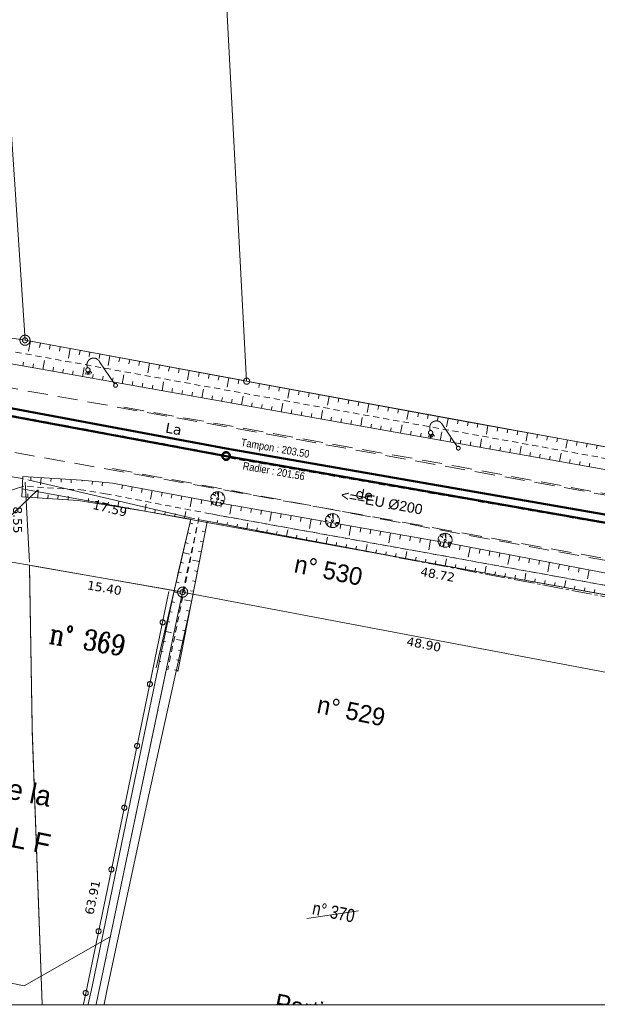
# Model space of a CAD drawing. Header units: millimetres. Extents: x -446952 to 537903, y -185749 to 168493.
# Tile 76 of 155: x 127255 to 184480, y -185749 to -88217. Entities that reach past the tile are written whole.
import ezdxf
from ezdxf.xclip import XClip

# ---------------------------------------------------------------- set-up
doc = ezdxf.new("R2010")
doc.units = ezdxf.units.MM
doc.header["$MEASUREMENT"] = 0
doc.header["$XCLIPFRAME"] = 0
for name, pattern in [('Cadastre', [2900, 2000, -300, 300, -300]), ('CHEMIN', [3000, 2000, -1000]), ('FOSSE', [1000, 600, -400]), ('Wipeout_Contour', [1000, 0, -1000])]:
    doc.linetypes.add(name, pattern=pattern)
for name, color, linetype in [('02 AF-17-0322 ZAE POMME- CHANTIER-2018-09-26_2_2D - Dessins placés - Géomètre.2D', 7, 'Continuous'), ('02 AF-17-0322 ZAE POMME- CHANTIER-2018-09-26_2_BORNES', 7, 'Continuous'), ('02 AF-17-0322 ZAE POMME- CHANTIER-2018-09-26_2_X-PAP-PL_PT_1_TN décapé', 7, 'Continuous'), ('02 AF-17-0322 ZAE POMME- CHANTIER-2018-09-26_2_X-PTS TOPO-TOPOPOINT', 7, 'Continuous'), ('02 AF-17-0322 ZAE POMME- CHANTIER-2018-09-26_2_Y - FDP TOPO-COTATION', 7, 'Continuous'), ('02 AF-17-0322 ZAE POMME- CHANTIER-2018-09-26_2_Y - FDP TOPO-FOND _DE_PLAN', 7, 'Continuous'), ('02 AF-17-0322 ZAE POMME- CHANTIER-2018-09-26_2_Y - FDP TOPO-LIMITES', 7, 'Continuous'), ('02 AF-17-0322 ZAE POMME- CHANTIER-2018-09-26_2_Y - FDP TOPO-LIMITES_05053', 7, 'Continuous'), ('02 AF-17-0322 ZAE POMME- CHANTIER-2018-09-26_2_Y - FDP TOPO-LIMITES_07208', 7, 'Continuous'), ('02 AF-17-0322 ZAE POMME- CHANTIER-2018-09-26_2_Y - FDP TOPO-LIMITES_08441', 7, 'Continuous'), ('02 AF-17-0322 ZAE POMME- CHANTIER-2018-09-26_2_Y-FDP TOPO-CADASTRE', 7, 'Continuous'), ('02 AF-17-0322 ZAE POMME- CHANTIER-2018-09-26_2_Y-FDP TOPO-CADASTRE_NUMERO', 7, 'Continuous'), ('02 AF-17-0322 ZAE POMME- CHANTIER-2018-09-26_2_Y-FDP TOPO-TOP_AXE_FOSSE', 7, 'Continuous'), ('02 AF-17-0322 ZAE POMME- CHANTIER-2018-09-26_2_Y-FDP TOPO-TOP_BARBULE', 7, 'Continuous'), ('02 AF-17-0322 ZAE POMME- CHANTIER-2018-09-26_2_Y-FDP TOPO-TOP_BATI', 7, 'Continuous'), ('02 AF-17-0322 ZAE POMME- CHANTIER-2018-09-26_2_Y-FDP TOPO-TOP_CLOTURE', 7, 'Continuous'), ('02 AF-17-0322 ZAE POMME- CHANTIER-2018-09-26_2_Y-FDP TOPO-TOP_TALUS', 7, 'Continuous'), ('02 AF-17-0322 ZAE POMME- CHANTIER-2018-09-26_2_Y-FDP TOPO-TOP_VEGETATION_symb', 7, 'Continuous'), ('02 AF-17-0322 ZAE POMME- CHANTIER-2018-09-26_2_Y-FDP TOPO-TOP_VOIRIE', 7, 'Continuous'), ('02 AF-17-0322 ZAE POMME- CHANTIER-2018-09-26_2_Y-RESEAU EXISTANT FDP-TOP_ECLAIRAGE', 7, 'Continuous'), ('02 AF-17-0322 ZAE POMME- CHANTIER-2018-09-26_2_Y-RESEAU EXISTANT FDP-TOP_PLUV_ RESEAU', 7, 'Continuous'), ('02 AF-17-0322 ZAE POMME- CHANTIER-2018-09-26_2_Y-RESEAU EXISTANT FDP-TOP_VANNE_RESEAU', 7, 'Continuous'), ('02 AF-17-0322 ZAE POMME- CHANTIER-2018-09-26_2_Y-RESEAU EXISTANT FDP-TOP_VANNE_SYMB', 7, 'Continuous'), ('02 AF-17-0322 ZAE POMME- CHANTIER-2018-09-26_2_Y-RESEAU EXISTANT FDP-TOP_VANNE_TEXTE', 7, 'Continuous'), ('2D - Dessins placés - Géomètre.2D', 7, 'Continuous')]:
    doc.layers.add(name, color=color, linetype=linetype)
doc.styles.add('STYLE_GENERE_3', font='verdana.ttf')
doc.styles.add('STYLE_GENERE_4', font='txt')
doc.styles.add('STYLE_GENERE_5', font='Complex.shx')
doc.styles.add('STYLE_GENERE_6', font='stylu.ttf')
doc.linetypes.add('EAUX_USÉES', pattern='A,0,[1,-3. Plan gÃ©omÃ¨tre1.Shx,S=317.460317,R=0,X=0,Y=0],-47000,0', length=47000)

# ---------------------------------------------------------------- blocks, each defined once
blk = doc.blocks.new('Dessin_1_2', base_point=(-56559339, -2771872408))
at = {"color": 254, "linetype": 'Wipeout_Contour', "lineweight": 0, "ltscale": 2094265.569888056}
blk.add_wipeout([(-446952, -185749), (537903, -185749), (537903, 168493), (-446952, 168064)], dxfattribs=at).dxf.layer = '02 AF-17-0322 ZAE POMME- CHANTIER-2018-09-26_2_2D - Dessins placés - Géomètre.2D'
at = {"layer": '02 AF-17-0322 ZAE POMME- CHANTIER-2018-09-26_2_BORNES', "color": 14, "linetype": 'Continuous', "lineweight": 15, "true_color": 0xa80f02}
for radius in [500, 250]:
    blk.add_circle((127782, -119970), radius, dxfattribs=at)
at = {"layer": '02 AF-17-0322 ZAE POMME- CHANTIER-2018-09-26_2_BORNES', "color": 254, "linetype": 'Continuous', "lineweight": 15, "true_color": 0xcccccc}
for radius in [500, 250]:
    blk.add_circle((143398, -144925), radius, dxfattribs=at)
at = {"layer": '02 AF-17-0322 ZAE POMME- CHANTIER-2018-09-26_2_X-PTS TOPO-TOPOPOINT', "color": 14, "linetype": 'Continuous', "lineweight": 15, "true_color": 0xa80f02}
for p, q in [((127782, -119970), (127782, -119970)), ((127783, -133725), (127783, -133725)), ((144906, -137730), (144906, -137730)), ((128235, -142263), (128235, -142263)), ((143398, -144925), (143398, -144925))]:
    blk.add_line(p, q, dxfattribs=at)
at = {"layer": '02 AF-17-0322 ZAE POMME- CHANTIER-2018-09-26_2_Y - FDP TOPO-FOND _DE_PLAN', "color": 254, "linetype": 'Continuous', "lineweight": 15, "true_color": 0xe8e8e8, "flags": 128}
for points in [[(39620, -126736), (121712, -141746), (129012, -134828)], [(127476, -134689), (239044, -154973), (275932, -161653), (280908, -168658), (278222, -185749)], [(127476, -134689), (239044, -154973)], [(127476, -134689), (239044, -154973)]]:
    blk.add_lwpolyline(points, dxfattribs=at)
at = {"layer": '02 AF-17-0322 ZAE POMME- CHANTIER-2018-09-26_2_Y - FDP TOPO-LIMITES', "color": 14, "linetype": 'Continuous', "lineweight": 15, "true_color": 0xa80f02}
for p, q in [((128235, -142263), (143398, -144925)), ((134845, -185749), (143398, -144925)), ((143398, -144925), (275970, -170043))]:
    blk.add_line(p, q, dxfattribs=at)
at = {"layer": '02 AF-17-0322 ZAE POMME- CHANTIER-2018-09-26_2_Y - FDP TOPO-LIMITES', "color": 14, "linetype": 'Continuous', "lineweight": 15, "true_color": 0xa80f02, "flags": 128}
for points in [[(155709, -177240), (160831, -176503)], [(102617, -178764), (127686, -183917), (136145, -179108)]]:
    blk.add_lwpolyline(points, dxfattribs=at)
at = {"layer": '02 AF-17-0322 ZAE POMME- CHANTIER-2018-09-26_2_Y - FDP TOPO-LIMITES_05053', "color": 14, "linetype": 'Continuous', "lineweight": 15, "true_color": 0xa80f02}
for p, q in [((128235, -142263), (72935, -132552)), ((128490, -158392), (128235, -142263)), ((129494, -185749), (128490, -158392))]:
    blk.add_line(p, q, dxfattribs=at)
at = {"layer": '02 AF-17-0322 ZAE POMME- CHANTIER-2018-09-26_2_Y - FDP TOPO-LIMITES_07208', "color": 14, "linetype": 'Continuous', "lineweight": 15, "true_color": 0xa80f02}
for p, q in [((142906, -144839), (128530, -142314)), ((134845, -185749), (143296, -145415))]:
    blk.add_line(p, q, dxfattribs=at)
at = {"layer": '02 AF-17-0322 ZAE POMME- CHANTIER-2018-09-26_2_Y - FDP TOPO-LIMITES_07208', "color": 7, "linetype": 'Continuous', "lineweight": 15}
for p, q in [((128240, -142563), (128485, -158092)), ((128501, -158691), (129494, -185749))]:
    blk.add_line(p, q, dxfattribs=at)
at = {"layer": '02 AF-17-0322 ZAE POMME- CHANTIER-2018-09-26_2_Y - FDP TOPO-LIMITES_08441', "color": 14, "linetype": 'Continuous', "lineweight": 15, "true_color": 0xa80f02, "flags": 128}
for points in [[(118936, 0), (117811, -24100), (144732, -29494), (149741, -124024), (201661, -133529), (191935, 12615), (191842, 14011)], [(149741, -124024), (127782, -119970), (124042, -63775), (116561, -50904), (117811, -24100), (144732, -29494)]]:
    blk.add_lwpolyline(points, close=True, dxfattribs=at)
at = {"layer": '02 AF-17-0322 ZAE POMME- CHANTIER-2018-09-26_2_Y - FDP TOPO-LIMITES_08441', "color": 14, "linetype": 'Continuous', "lineweight": 15, "true_color": 0xa80f02}
blk.add_circle((149741, -124024), 300, dxfattribs=at)
at = {"layer": '02 AF-17-0322 ZAE POMME- CHANTIER-2018-09-26_2_Y-FDP TOPO-CADASTRE', "color": 171, "linetype": 'Cadastre', "lineweight": 15}
for p, q in [((127782, -119970), (98707, -115422)), ((144906, -137730), (192483, -146744))]:
    blk.add_line(p, q, dxfattribs=at)
at = {"layer": '02 AF-17-0322 ZAE POMME- CHANTIER-2018-09-26_2_Y-FDP TOPO-CADASTRE', "color": 7, "linetype": 'Continuous', "lineweight": 15}
blk.add_line((128490, -158392), (128240, -142563), dxfattribs=at)
at = {"layer": '02 AF-17-0322 ZAE POMME- CHANTIER-2018-09-26_2_Y-FDP TOPO-CADASTRE', "color": 171, "linetype": 'Cadastre', "lineweight": 15, "flags": 128}
blk.add_lwpolyline([(127487, -133672), (41070, -119219)], dxfattribs=at)
at = {"layer": '02 AF-17-0322 ZAE POMME- CHANTIER-2018-09-26_2_Y-FDP TOPO-CADASTRE', "color": 7, "linetype": 'Continuous', "lineweight": 15, "flags": 128}
for points in [[(128219, -141963), (127798, -134025)], [(128075, -133793), (144614, -137662)]]:
    blk.add_lwpolyline(points, dxfattribs=at)
at = {"layer": '02 AF-17-0322 ZAE POMME- CHANTIER-2018-09-26_2_Y-FDP TOPO-TOP_AXE_FOSSE', "color": 14, "linetype": 'FOSSE', "lineweight": 15, "true_color": 0xa80f02, "flags": 128}
for points in [[(114050, -118844), (197809, -133925)], [(133604, -134807), (127663, -134434)], [(135771, -135174), (133604, -134807)], [(135771, -135174), (146243, -137180), (147362, -137382)], [(135771, -135174), (146243, -137180), (169493, -141377), (192101, -145491), (214377, -149652), (238328, -154050), (260792, -158489), (278091, -161457)], [(135771, -135174), (146243, -137180)], [(146243, -137180), (169493, -141377), (192101, -145491)], [(145019, -137524), (141928, -152612)], [(145019, -137524), (143398, -144925)], [(145019, -137524), (143797, -143486)]]:
    blk.add_lwpolyline(points, dxfattribs=at)
at = {"layer": '02 AF-17-0322 ZAE POMME- CHANTIER-2018-09-26_2_Y-FDP TOPO-TOP_BARBULE', "color": 14, "linetype": 'Continuous', "lineweight": 15, "true_color": 0xa80f02}
for p, q in [((128319, -120070), (128139, -121045)), ((129302, -120251), (129223, -120683)), ((130286, -120433), (130206, -120863)), ((131269, -120614), (131190, -121043)), ((132253, -120796), (132075, -121758)), ((133236, -120977), (133157, -121404)), ((134219, -121159), (134141, -121584)), ((135203, -121340), (135125, -121764)), ((136186, -121522), (136011, -122471)), ((137170, -121703), (137092, -122124)), ((138153, -121885), (138076, -122304)), ((127570, -122529), (127642, -122125)), ((128555, -122704), (128627, -122301)), ((129540, -122879), (129701, -121974)), ((130524, -123054), (130596, -122652)), ((131509, -123229), (131580, -122828)), ((133478, -123580), (133638, -122680)), ((139136, -122066), (139059, -122484)), ((140120, -122248), (139947, -123185)), ((141103, -122430), (141027, -122844)), ((142087, -122611), (142010, -123024)), ((143070, -122793), (142994, -123205)), ((132493, -123404), (132564, -123004)), ((134462, -123755), (134533, -123356)), ((135447, -123930), (135518, -123532)), ((136431, -124105), (136502, -123707)), ((137416, -124280), (137575, -123387)), ((144053, -122974), (143883, -123898)), ((145037, -123156), (144961, -123565)), ((146020, -123337), (145945, -123745)), ((147003, -123519), (146928, -123925)), ((147987, -123700), (147819, -124611)), ((138400, -124455), (138471, -124059)), ((139385, -124631), (139455, -124235)), ((140370, -124806), (140440, -124411)), ((141354, -124981), (141512, -124094)), ((142339, -125156), (142409, -124763)), ((145292, -125682), (145449, -124801)), ((148970, -123882), (148896, -124285)), ((151019, -124260), (150945, -124660)), ((152003, -124442), (151929, -124840)), ((152986, -124623), (152913, -125021)), ((153969, -124805), (153805, -125695)), ((143323, -125331), (143393, -124938)), ((144308, -125506), (144377, -125114)), ((146277, -125857), (146346, -125466)), ((147261, -126032), (147331, -125642)), ((149230, -126382), (149386, -125507)), ((154953, -124986), (154880, -125381)), ((155936, -125168), (155864, -125561)), ((156920, -125349), (156847, -125741)), ((157903, -125531), (157741, -126409)), ((158886, -125712), (158815, -126101)), ((148246, -126207), (148315, -125818)), ((150215, -126557), (150284, -126169)), ((151200, -126733), (151268, -126345)), ((152184, -126908), (152253, -126521)), ((153169, -127083), (153323, -126214)), ((159870, -125894), (159798, -126281)), ((160853, -126076), (160782, -126461)), ((161837, -126257), (161677, -127122)), ((162820, -126439), (162749, -126821)), ((163803, -126620), (163733, -127002)), ((154153, -127258), (154222, -126873)), ((155138, -127433), (155206, -127048)), ((156122, -127608), (156191, -127224)), ((157107, -127783), (157260, -126921)), ((158091, -127959), (158159, -127576)), ((159076, -128134), (159144, -127752)), ((161045, -128484), (161197, -127628)), ((164787, -126802), (164717, -127182)), ((165770, -126983), (165613, -127835)), ((166754, -127165), (166684, -127542)), ((167737, -127346), (167668, -127722)), ((168720, -127528), (168651, -127902)), ((169704, -127709), (169549, -128548)), ((160060, -128309), (160128, -127928)), ((162029, -128659), (162097, -128279)), ((163014, -128834), (163082, -128455)), ((163999, -129010), (164066, -128631)), ((164983, -129185), (165134, -128334)), ((170687, -127891), (170619, -128262)), ((171671, -128070), (171604, -128441)), ((172655, -128247), (172589, -128618)), ((173639, -128423), (173489, -129259)), ((174624, -128600), (174557, -128972)), ((165968, -129360), (166035, -128983)), ((166952, -129535), (167019, -129159)), ((167937, -129710), (168004, -129334)), ((168921, -129885), (169071, -129041)), ((169906, -130061), (169972, -129686)), ((175608, -128777), (175541, -129149)), ((176592, -128954), (176525, -129325)), ((177576, -129130), (177426, -129967)), ((178561, -129307), (178494, -129679)), ((179545, -129484), (179478, -129856)), ((180529, -129661), (180462, -130033)), ((170890, -130236), (170957, -129862)), ((171875, -130411), (171941, -130038)), ((172859, -130586), (173009, -129748)), ((173844, -130761), (173910, -130389)), ((174829, -130936), (174895, -130565)), ((176798, -131287), (176946, -130455)), ((181514, -129837), (181363, -130675)), ((182498, -130014), (182431, -130387)), ((183482, -130191), (183415, -130564)), ((184466, -130367), (184399, -130740)), ((175813, -131112), (175879, -130741)), ((177782, -131462), (177848, -131093)), ((178767, -131637), (178832, -131269)), ((179751, -131812), (179817, -131445)), ((180736, -131987), (180883, -131162)), ((181720, -132163), (181786, -131796)), ((182705, -132338), (182770, -131972)), ((183689, -132513), (183754, -132148)), ((128374, -133507), (128354, -133830)), ((129373, -133570), (129327, -134295)), ((130371, -133633), (130350, -133955)), ((131369, -133696), (131348, -134018)), ((132367, -133758), (132346, -134081)), ((133460, -133831), (133451, -133921)), ((134455, -133930), (134422, -134265)), ((135451, -134029), (135415, -134387)), ((137429, -134309), (137359, -134690)), ((138412, -134491), (138342, -134874)), ((128052, -135530), (128074, -135174)), ((129050, -135593), (129100, -134792)), ((130048, -135656), (130071, -135299)), ((131046, -135718), (131069, -135362)), ((132045, -135781), (132067, -135425)), ((139396, -134672), (139325, -135057)), ((140379, -134853), (140219, -135725)), ((141363, -135034), (141291, -135424)), ((142346, -135215), (142274, -135608)), ((143330, -135397), (143257, -135791)), ((134028, -136005), (134088, -135640)), ((135015, -136165), (135074, -135802)), ((136002, -136325), (136055, -136000)), ((136990, -136486), (137076, -135952)), ((137977, -136646), (138001, -136496)), ((139651, -136917), (139775, -136191)), ((144313, -135578), (144149, -136471)), ((145297, -135759), (145223, -136158)), ((146280, -135938), (146209, -136341)), ((147265, -136112), (147194, -136517)), ((148250, -136286), (148089, -137199)), ((149235, -136460), (149163, -136867)), ((138964, -136806), (138974, -136745)), ((140637, -137085), (140691, -136769)), ((141623, -137252), (141676, -136943)), ((142609, -137420), (142660, -137118)), ((143595, -137587), (143708, -136923)), ((150220, -136634), (150147, -137042)), ((151204, -136808), (151132, -137217)), ((152189, -136981), (152026, -137906)), ((153174, -137155), (153101, -137568)), ((154159, -137329), (154086, -137743)), ((155143, -137503), (155070, -137918)), ((144106, -138071), (144397, -138139)), ((146809, -138089), (146858, -137829)), ((147792, -138273), (147841, -138011)), ((148775, -138457), (148825, -138193)), ((149758, -138642), (149870, -138042)), ((156128, -137677), (155963, -138613)), ((157113, -137851), (157039, -138268)), ((158098, -138025), (158024, -138443)), ((159083, -138199), (159008, -138618)), ((160067, -138372), (159900, -139320)), ((143880, -139046), (144172, -139113)), ((145632, -138950), (145342, -138893)), ((150741, -138826), (150791, -138557)), ((151724, -139010), (151774, -138739)), ((152706, -139195), (152758, -138921)), ((153689, -139379), (153806, -138759)), ((154672, -139563), (154724, -139286)), ((155655, -139748), (155708, -139468)), ((161052, -138546), (160978, -138969)), ((162037, -138720), (161962, -139144)), ((163022, -138894), (162947, -139319)), ((164006, -139068), (163837, -140026)), ((164991, -139242), (164916, -139669)), ((165976, -139416), (165900, -139844)), ((143654, -140020), (143946, -140087)), ((145439, -139931), (145146, -139874)), ((156638, -139932), (156691, -139650)), ((157621, -140116), (157741, -139476)), ((158604, -140301), (158657, -140014)), ((159587, -140485), (159641, -140196)), ((160569, -140669), (160624, -140378)), ((161552, -140854), (161676, -140194)), ((166961, -139589), (166885, -140019)), ((167945, -139763), (167774, -140733)), ((168930, -139937), (168854, -140370)), ((169915, -140111), (169838, -140545)), ((170898, -140297), (170816, -140728)), ((143429, -140994), (144085, -141146)), ((145246, -140913), (144951, -140855)), ((162535, -141038), (162591, -140742)), ((163518, -141222), (163574, -140924)), ((164501, -141407), (164557, -141107)), ((165484, -141591), (165611, -140911)), ((171880, -140484), (171697, -141446)), ((172862, -140671), (172782, -141096)), ((173845, -140857), (173765, -141280)), ((174827, -141044), (174747, -141464)), ((175810, -141230), (175631, -142170)), ((176792, -141417), (176713, -141832)), ((143203, -141968), (143495, -142036)), ((145053, -141894), (144383, -141762)), ((166467, -141775), (166524, -141471)), ((167450, -141959), (167507, -141653)), ((168432, -142144), (168490, -141835)), ((169416, -142326), (169540, -141627)), ((170400, -142502), (170455, -142192)), ((171385, -142677), (171440, -142369)), ((173353, -143029), (173477, -142339)), ((177775, -141604), (177696, -142016)), ((178757, -141790), (178679, -142200)), ((179739, -141977), (179565, -142894)), ((180722, -142163), (180645, -142568)), ((181704, -142350), (181628, -142752)), ((142978, -142943), (143270, -143010)), ((144860, -142875), (144560, -142816)), ((172369, -142853), (172424, -142546)), ((174338, -143205), (174392, -142899)), ((175322, -143380), (175377, -143076)), ((176307, -143556), (176361, -143253)), ((177291, -143732), (177413, -143052)), ((182687, -142537), (182611, -142937)), ((183669, -142723), (183499, -143617)), ((142752, -143917), (143044, -143984)), ((144667, -143856), (144364, -143797)), ((178276, -143907), (178329, -143606)), ((179260, -144083), (179314, -143783)), ((180245, -144259), (180298, -143960)), ((181229, -144434), (181349, -143765)), ((182213, -144610), (182266, -144314)), ((142527, -144891), (143183, -145043)), ((144474, -144837), (144169, -144777)), ((183198, -144786), (183251, -144490)), ((184182, -144962), (184235, -144667)), ((142301, -145865), (142593, -145933)), ((144281, -145819), (143588, -145682)), ((142076, -146840), (142367, -146907)), ((144088, -146800), (143778, -146739)), ((141850, -147814), (142142, -147881)), ((143895, -147781), (143582, -147719)), ((141625, -148788), (142281, -148940)), ((143702, -148762), (143386, -148700)), ((141399, -149762), (141691, -149830)), ((143509, -149743), (142793, -149603)), ((141173, -150736), (141465, -150804)), ((143316, -150725), (142995, -150662)), ((140948, -151711), (141240, -151778)), ((143124, -151706), (142800, -151642)), ((142931, -152687), (142604, -152623))]:
    blk.add_line(p, q, dxfattribs=at)
at = {"layer": '02 AF-17-0322 ZAE POMME- CHANTIER-2018-09-26_2_Y-FDP TOPO-TOP_BATI', "color": 14, "linetype": 'Continuous', "lineweight": 15, "true_color": 0xa80f02, "flags": 128}
blk.add_lwpolyline([(142046, -144848), (138005, -164431), (133927, -184003), (133571, -185749)], dxfattribs=at)
at = {"layer": '02 AF-17-0322 ZAE POMME- CHANTIER-2018-09-26_2_Y-FDP TOPO-TOP_CLOTURE', "color": 14, "linetype": 'Continuous', "lineweight": 15, "true_color": 0xa80f02, "flags": 128}
for points in [[(141465, -147663), (141424, -147658), (141383, -147660), (141342, -147668), (141304, -147683), (141268, -147705), (141237, -147732), (141210, -147763), (141189, -147799), (141174, -147837), (141166, -147878), (141164, -147919), (141170, -147960), (141182, -148000), (141200, -148037), (141224, -148071), (141253, -148100), (141287, -148124), (141324, -148142), (141364, -148153), (141405, -148158), (141446, -148157), (141487, -148148), (141525, -148133), (141561, -148112), (141592, -148085), (141619, -148053), (141640, -148017), (141655, -147979), (141663, -147938), (141665, -147897), (141660, -147856), (141648, -147816), (141629, -147779), (141605, -147746), (141576, -147716), (141542, -147693), (141505, -147674)], [(140202, -153784), (140161, -153779), (140120, -153781), (140079, -153789), (140041, -153804), (140005, -153826), (139974, -153853), (139947, -153884), (139926, -153920), (139911, -153958), (139903, -153999), (139901, -154040), (139906, -154081), (139918, -154121), (139937, -154158), (139961, -154192), (139990, -154221), (140024, -154245), (140061, -154263), (140101, -154274), (140142, -154279), (140183, -154278), (140224, -154269), (140262, -154254), (140298, -154233), (140329, -154206), (140356, -154174), (140377, -154138), (140392, -154100), (140400, -154059), (140402, -154018), (140396, -153977), (140384, -153937), (140366, -153900), (140342, -153867), (140313, -153837), (140279, -153814), (140242, -153795)], [(138939, -159905), (138898, -159900), (138856, -159902), (138816, -159910), (138778, -159925), (138742, -159947), (138711, -159974), (138684, -160005), (138663, -160041), (138648, -160079), (138640, -160120), (138638, -160161), (138643, -160202), (138655, -160242), (138673, -160279), (138698, -160313), (138727, -160342), (138761, -160366), (138798, -160384), (138838, -160395), (138879, -160400), (138920, -160399), (138960, -160390), (138999, -160375), (139034, -160354), (139066, -160327), (139093, -160295), (139114, -160259), (139129, -160221), (139137, -160180), (139139, -160139), (139133, -160098), (139121, -160058), (139103, -160021), (139079, -159988), (139050, -159958), (139016, -159935), (138979, -159916)], [(137673, -166025), (137632, -166020), (137590, -166022), (137550, -166030), (137511, -166046), (137476, -166067), (137444, -166094), (137418, -166125), (137396, -166161), (137381, -166199), (137373, -166240), (137371, -166281), (137376, -166322), (137388, -166362), (137407, -166399), (137431, -166433), (137460, -166462), (137494, -166486), (137531, -166504), (137570, -166516), (137612, -166521), (137653, -166519), (137693, -166510), (137732, -166495), (137767, -166474), (137799, -166447), (137826, -166416), (137847, -166380), (137862, -166342), (137870, -166301), (137872, -166260), (137867, -166219), (137855, -166179), (137837, -166142), (137813, -166108), (137783, -166079), (137750, -166055), (137712, -166037)], [(136398, -172144), (136357, -172139), (136315, -172140), (136275, -172149), (136236, -172164), (136201, -172185), (136169, -172212), (136143, -172244), (136122, -172279), (136107, -172318), (136098, -172358), (136096, -172400), (136102, -172441), (136113, -172480), (136132, -172518), (136156, -172551), (136185, -172580), (136219, -172604), (136256, -172622), (136296, -172634), (136337, -172639), (136378, -172638), (136419, -172629), (136457, -172614), (136493, -172593), (136524, -172566), (136551, -172534), (136572, -172499), (136587, -172460), (136595, -172420), (136597, -172378), (136592, -172337), (136580, -172298), (136562, -172261), (136538, -172227), (136508, -172198), (136475, -172174), (136438, -172156)], [(135123, -178262), (135082, -178257), (135041, -178259), (135000, -178268), (134962, -178283), (134926, -178304), (134895, -178331), (134868, -178362), (134847, -178398), (134832, -178436), (134823, -178477), (134822, -178518), (134827, -178559), (134839, -178599), (134857, -178636), (134881, -178670), (134910, -178699), (134944, -178723), (134981, -178741), (135021, -178753), (135062, -178758), (135103, -178756), (135144, -178748), (135182, -178732), (135218, -178711), (135249, -178684), (135276, -178653), (135297, -178617), (135312, -178579), (135321, -178538), (135322, -178497), (135317, -178456), (135305, -178416), (135287, -178379), (135263, -178345), (135234, -178316), (135200, -178292), (135163, -178274)], [(133850, -184381), (133809, -184376), (133767, -184378), (133727, -184387), (133688, -184402), (133653, -184424), (133622, -184451), (133595, -184482), (133574, -184518), (133559, -184557), (133551, -184597), (133550, -184638), (133555, -184679), (133567, -184719), (133585, -184756), (133609, -184790), (133639, -184819), (133673, -184843), (133710, -184861), (133750, -184872), (133791, -184877), (133832, -184875), (133873, -184866), (133911, -184851), (133946, -184830), (133978, -184803), (134004, -184771), (134025, -184736), (134040, -184697), (134048, -184656), (134050, -184615), (134045, -184574), (134033, -184534), (134014, -184497), (133990, -184464), (133961, -184435), (133927, -184411), (133890, -184393)]]:
    blk.add_lwpolyline(points, close=True, dxfattribs=at)
at = {"layer": '02 AF-17-0322 ZAE POMME- CHANTIER-2018-09-26_2_Y-FDP TOPO-TOP_TALUS', "color": 14, "linetype": 'Continuous', "lineweight": 15, "true_color": 0xa80f02, "flags": 128}
for points in [[(113787, -120076), (197648, -134996)], [(128319, -120070), (149446, -123970)], [(150036, -124079), (171174, -127981), (198014, -132800)], [(133365, -133821), (127582, -133458)], [(136446, -134128), (133365, -133821)], [(136446, -134128), (146043, -135896), (147572, -136166)], [(136446, -134128), (146043, -135896), (169933, -140114), (192656, -144430), (214499, -148568), (238446, -153038), (261113, -157369), (278363, -160720)], [(136446, -134128), (146043, -135896), (169933, -140114), (192656, -144430), (197603, -145367)], [(133043, -135844), (127455, -135493)], [(133041, -135845), (139651, -136917)], [(139651, -136917), (144194, -137689), (142901, -143275)], [(139651, -136917), (144194, -137689), (140786, -152410)], [(139651, -136917), (144194, -137689)], [(144194, -137689), (142481, -145088), (138435, -164595), (134433, -183973), (134048, -185749)], [(145825, -137969), (144266, -145898), (140055, -164999), (135955, -184077), (135630, -185749)], [(145825, -137969), (142911, -152786)], [(145825, -137969), (144698, -143699)], [(145826, -137904), (169170, -142282), (191844, -146329), (213899, -150613)], [(145826, -137904), (169170, -142282), (191844, -146329), (214258, -150683), (238254, -155113), (260805, -159494), (276325, -162629)], [(145826, -137904), (169170, -142282), (191844, -146329), (199223, -147763), (214258, -150683), (238254, -155113), (260805, -159494), (276325, -162629)]]:
    blk.add_lwpolyline(points, dxfattribs=at)
at = {"layer": '02 AF-17-0322 ZAE POMME- CHANTIER-2018-09-26_2_Y-FDP TOPO-TOP_VEGETATION_symb', "color": 14, "linetype": 'Continuous', "lineweight": 15, "true_color": 0xa80f02}
for p, q in [((146194, -135502), (146179, -135594)), ((146194, -135502), (146179, -135594)), ((146199, -135472), (146194, -135502)), ((146199, -135472), (146194, -135502)), ((146227, -135398), (146199, -135472)), ((146227, -135398), (146199, -135472)), ((146296, -135268), (146227, -135398)), ((146296, -135268), (146227, -135398)), ((146336, -135212), (146296, -135268)), ((146336, -135212), (146296, -135268)), ((146652, -135390), (146336, -135212)), ((146652, -135390), (146336, -135212)), ((146448, -135106), (146395, -135144)), ((146448, -135106), (146395, -135144)), ((146395, -135144), (146652, -135390)), ((146395, -135144), (146652, -135390)), ((146466, -135093), (146448, -135106)), ((146466, -135093), (146448, -135106)), ((146484, -135080), (146466, -135093)), ((146484, -135080), (146466, -135093)), ((146466, -135093), (146466, -135093)), ((146466, -135093), (146466, -135093)), ((146502, -135067), (146484, -135080)), ((146502, -135067), (146484, -135080)), ((146603, -135022), (146502, -135067)), ((146603, -135022), (146502, -135067)), ((146687, -135177), (146603, -135022)), ((146687, -135177), (146603, -135022)), ((146832, -134966), (146687, -134989)), ((146832, -134966), (146687, -134989)), ((146687, -134989), (146687, -135177)), ((146687, -134989), (146687, -135177)), ((146947, -135502), (146832, -134966)), ((146947, -135502), (146832, -134966)), ((147033, -134983), (146942, -134968)), ((146942, -134968), (146947, -135502)), ((147033, -134983), (146942, -134968)), ((146942, -134968), (146947, -135502)), ((147064, -134988), (147033, -134983)), ((147064, -134988), (147033, -134983)), ((147137, -135016), (147064, -134988)), ((147137, -135016), (147064, -134988)), ((147267, -135085), (147137, -135016)), ((147267, -135085), (147137, -135016)), ((147323, -135126), (147267, -135085)), ((147323, -135126), (147267, -135085)), ((147404, -135202), (147323, -135126)), ((147404, -135202), (147323, -135126)), ((147354, -135319), (147430, -135238)), ((147354, -135319), (147430, -135238)), ((147455, -135273), (147354, -135319)), ((147455, -135273), (147354, -135319)), ((147417, -135220), (147404, -135202)), ((147417, -135220), (147404, -135202)), ((147430, -135238), (147417, -135220)), ((147430, -135238), (147417, -135220)), ((147468, -135291), (147455, -135273)), ((147468, -135291), (147455, -135273)), ((147481, -135309), (147468, -135291)), ((147481, -135309), (147468, -135291)), ((147527, -135410), (147481, -135309)), ((147527, -135410), (147481, -135309)), ((147547, -135477), (147527, -135410)), ((147547, -135477), (147527, -135410)), ((147570, -135622), (147547, -135477)), ((147570, -135622), (147547, -135477)), ((146179, -135594), (146357, -135655)), ((146179, -135594), (146357, -135655)), ((146357, -135655), (146181, -135673)), ((146357, -135655), (146181, -135673)), ((146181, -135673), (146199, -135848)), ((146181, -135673), (146199, -135848)), ((146199, -135848), (146220, -135914)), ((146199, -135848), (146220, -135914)), ((146220, -135914), (146265, -136016)), ((146220, -135914), (146265, -136016)), ((146265, -136016), (146278, -136034)), ((146265, -136016), (146278, -136034)), ((146278, -136034), (146291, -136052)), ((146278, -136034), (146291, -136052)), ((146291, -136052), (146446, -135968)), ((146291, -136052), (146446, -135968)), ((146446, -135968), (146316, -136087)), ((146446, -135968), (146316, -136087)), ((146316, -136087), (146329, -136105)), ((146316, -136087), (146329, -136105)), ((146329, -136105), (146342, -136123)), ((146329, -136105), (146342, -136123)), ((146342, -136123), (146423, -136199)), ((146342, -136123), (146423, -136199)), ((146423, -136199), (146479, -136240)), ((146423, -136199), (146479, -136240)), ((146479, -136240), (146609, -136308)), ((146479, -136240), (146609, -136308)), ((146609, -136308), (146789, -135884)), ((146609, -136308), (146789, -135884)), ((146789, -135884), (146713, -136341)), ((146789, -135884), (146713, -136341)), ((146713, -136341), (146805, -136357)), ((146713, -136341), (146805, -136357)), ((146805, -136357), (146835, -136362)), ((146805, -136357), (146835, -136362)), ((146835, -136362), (146914, -136359)), ((146835, -136362), (146914, -136359)), ((146914, -136359), (147059, -136336)), ((146914, -136359), (147059, -136336)), ((147059, -136336), (147125, -136316)), ((147059, -136336), (147125, -136316)), ((147125, -136316), (147227, -136270)), ((147125, -136316), (147227, -136270)), ((147262, -136245), (147127, -136018)), ((147127, -136018), (147298, -136219)), ((147262, -136245), (147127, -136018)), ((147127, -136018), (147298, -136219)), ((147188, -135840), (147552, -135822)), ((147188, -135840), (147552, -135822)), ((147519, -135927), (147188, -135840)), ((147519, -135927), (147188, -135840)), ((147227, -136270), (147244, -136257)), ((147227, -136270), (147244, -136257)), ((147244, -136257), (147262, -136245)), ((147244, -136257), (147262, -136245)), ((147298, -136219), (147316, -136206)), ((147298, -136219), (147316, -136206)), ((147316, -136206), (147333, -136194)), ((147316, -136206), (147333, -136194)), ((147333, -136194), (147410, -136112)), ((147333, -136194), (147410, -136112)), ((147410, -136112), (147450, -136056)), ((147410, -136112), (147450, -136056)), ((147450, -136056), (147519, -135927)), ((147450, -136056), (147519, -135927)), ((147552, -135822), (147567, -135731)), ((147552, -135822), (147567, -135731)), ((147567, -135731), (147572, -135700)), ((147567, -135731), (147572, -135700)), ((147572, -135700), (147570, -135622)), ((147572, -135700), (147570, -135622)), ((157666, -137437), (157598, -137567)), ((157666, -137437), (157598, -137567)), ((157707, -137381), (157666, -137437)), ((157707, -137381), (157666, -137437)), ((158022, -137559), (157707, -137381)), ((158022, -137559), (157707, -137381)), ((157819, -137274), (157765, -137312)), ((157819, -137274), (157765, -137312)), ((157765, -137312), (158022, -137559)), ((157765, -137312), (158022, -137559)), ((157837, -137261), (157819, -137274)), ((157837, -137261), (157819, -137274)), ((157854, -137249), (157837, -137261)), ((157854, -137249), (157837, -137261)), ((157837, -137261), (157837, -137261)), ((157837, -137261), (157837, -137261)), ((157872, -137236), (157854, -137249)), ((157872, -137236), (157854, -137249)), ((157974, -137190), (157872, -137236)), ((157974, -137190), (157872, -137236)), ((158058, -137345), (157974, -137190)), ((158058, -137345), (157974, -137190)), ((158203, -137134), (158058, -137157)), ((158203, -137134), (158058, -137157)), ((158058, -137157), (158058, -137345)), ((158058, -137157), (158058, -137345)), ((158317, -137671), (158203, -137134)), ((158317, -137671), (158203, -137134)), ((158404, -137152), (158312, -137137)), ((158312, -137137), (158317, -137671)), ((158404, -137152), (158312, -137137)), ((158312, -137137), (158317, -137671)), ((158434, -137157), (158404, -137152)), ((158434, -137157), (158404, -137152)), ((158508, -137185), (158434, -137157)), ((158508, -137185), (158434, -137157)), ((158638, -137254), (158508, -137185)), ((158638, -137254), (158508, -137185)), ((158694, -137294), (158638, -137254)), ((158694, -137294), (158638, -137254)), ((158775, -137371), (158694, -137294)), ((158775, -137371), (158694, -137294)), ((158724, -137488), (158800, -137406)), ((158724, -137488), (158800, -137406)), ((158826, -137442), (158724, -137488)), ((158826, -137442), (158724, -137488)), ((158788, -137388), (158775, -137371)), ((158788, -137388), (158775, -137371)), ((158800, -137406), (158788, -137388)), ((158800, -137406), (158788, -137388)), ((158839, -137460), (158826, -137442)), ((158839, -137460), (158826, -137442)), ((158851, -137477), (158839, -137460)), ((158851, -137477), (158839, -137460)), ((158897, -137579), (158851, -137477)), ((158897, -137579), (158851, -137477)), ((157565, -137671), (157549, -137762)), ((157565, -137671), (157549, -137762)), ((157549, -137762), (157727, -137823)), ((157549, -137762), (157727, -137823)), ((157727, -137823), (157552, -137841)), ((157727, -137823), (157552, -137841)), ((157552, -137841), (157570, -138017)), ((157552, -137841), (157570, -138017)), ((157570, -137640), (157565, -137671)), ((157570, -137640), (157565, -137671)), ((157598, -137567), (157570, -137640)), ((157598, -137567), (157570, -137640)), ((157570, -138017), (157590, -138083)), ((157570, -138017), (157590, -138083)), ((157590, -138083), (157636, -138184)), ((157590, -138083), (157636, -138184)), ((157636, -138184), (157649, -138202)), ((157636, -138184), (157649, -138202)), ((157649, -138202), (157661, -138220)), ((157649, -138202), (157661, -138220)), ((157661, -138220), (157816, -138136)), ((157661, -138220), (157816, -138136)), ((157816, -138136), (157687, -138256)), ((157816, -138136), (157687, -138256)), ((157687, -138256), (157700, -138273)), ((157687, -138256), (157700, -138273)), ((157700, -138273), (157712, -138291)), ((157700, -138273), (157712, -138291)), ((157712, -138291), (157794, -138368)), ((157712, -138291), (157794, -138368)), ((157794, -138368), (157850, -138408)), ((157794, -138368), (157850, -138408)), ((157850, -138408), (157979, -138477)), ((157850, -138408), (157979, -138477)), ((157979, -138477), (158160, -138052)), ((157979, -138477), (158160, -138052)), ((158160, -138052), (158084, -138510)), ((158160, -138052), (158084, -138510)), ((158429, -138505), (158496, -138484)), ((158429, -138505), (158496, -138484)), ((158496, -138484), (158597, -138439)), ((158496, -138484), (158597, -138439)), ((158633, -138413), (158498, -138187)), ((158498, -138187), (158668, -138388)), ((158633, -138413), (158498, -138187)), ((158498, -138187), (158668, -138388)), ((158559, -138009), (158923, -137991)), ((158559, -138009), (158923, -137991)), ((158890, -138095), (158559, -138009)), ((158890, -138095), (158559, -138009)), ((158597, -138439), (158615, -138426)), ((158597, -138439), (158615, -138426)), ((158615, -138426), (158633, -138413)), ((158615, -138426), (158633, -138413)), ((158668, -138388), (158686, -138375)), ((158668, -138388), (158686, -138375)), ((158686, -138375), (158704, -138362)), ((158686, -138375), (158704, -138362)), ((158704, -138362), (158780, -138281)), ((158704, -138362), (158780, -138281)), ((158780, -138281), (158821, -138225)), ((158780, -138281), (158821, -138225)), ((158821, -138225), (158890, -138095)), ((158821, -138225), (158890, -138095)), ((158917, -137645), (158897, -137579)), ((158917, -137645), (158897, -137579)), ((158940, -137790), (158917, -137645)), ((158940, -137790), (158917, -137645)), ((158923, -137991), (158938, -137899)), ((158923, -137991), (158938, -137899)), ((158938, -137899), (158943, -137869)), ((158938, -137899), (158943, -137869)), ((158943, -137869), (158940, -137790)), ((158943, -137869), (158940, -137790)), ((158084, -138510), (158175, -138525)), ((158084, -138510), (158175, -138525)), ((158175, -138525), (158206, -138530)), ((158175, -138525), (158206, -138530)), ((158206, -138530), (158284, -138528)), ((158206, -138530), (158284, -138528)), ((158284, -138528), (158429, -138505)), ((158284, -138528), (158429, -138505)), ((168823, -139388), (168755, -139518)), ((168823, -139388), (168755, -139518)), ((168864, -139332), (168823, -139388)), ((168864, -139332), (168823, -139388)), ((169179, -139510), (168864, -139332)), ((169179, -139510), (168864, -139332)), ((168976, -139225), (168922, -139264)), ((168976, -139225), (168922, -139264)), ((168922, -139264), (169179, -139510)), ((168922, -139264), (169179, -139510)), ((168994, -139213), (168976, -139225)), ((168994, -139213), (168976, -139225)), ((169011, -139200), (168994, -139213)), ((169011, -139200), (168994, -139213)), ((168994, -139213), (168994, -139213)), ((168994, -139213), (168994, -139213)), ((169029, -139187), (169011, -139200)), ((169029, -139187), (169011, -139200)), ((169131, -139141), (169029, -139187)), ((169131, -139141), (169029, -139187)), ((169215, -139297), (169131, -139141)), ((169215, -139297), (169131, -139141)), ((169360, -139085), (169215, -139108)), ((169360, -139085), (169215, -139108)), ((169215, -139108), (169215, -139297)), ((169215, -139108), (169215, -139297)), ((169474, -139622), (169360, -139085)), ((169474, -139622), (169360, -139085)), ((169561, -139103), (169469, -139088)), ((169469, -139088), (169474, -139622)), ((169561, -139103), (169469, -139088)), ((169469, -139088), (169474, -139622)), ((169591, -139108), (169561, -139103)), ((169591, -139108), (169561, -139103)), ((169665, -139136), (169591, -139108)), ((169665, -139136), (169591, -139108)), ((169795, -139205), (169665, -139136)), ((169795, -139205), (169665, -139136)), ((169851, -139246), (169795, -139205)), ((169851, -139246), (169795, -139205)), ((169932, -139322), (169851, -139246)), ((169932, -139322), (169851, -139246)), ((169881, -139439), (169957, -139357)), ((169881, -139439), (169957, -139357)), ((169983, -139393), (169881, -139439)), ((169983, -139393), (169881, -139439)), ((169945, -139340), (169932, -139322)), ((169945, -139340), (169932, -139322)), ((169957, -139357), (169945, -139340)), ((169957, -139357), (169945, -139340)), ((169996, -139411), (169983, -139393)), ((169996, -139411), (169983, -139393)), ((170008, -139429), (169996, -139411)), ((170008, -139429), (169996, -139411)), ((170054, -139530), (170008, -139429)), ((170054, -139530), (170008, -139429)), ((168722, -139622), (168706, -139714)), ((168722, -139622), (168706, -139714)), ((168706, -139714), (168884, -139775)), ((168706, -139714), (168884, -139775)), ((168884, -139775), (168709, -139793)), ((168884, -139775), (168709, -139793)), ((168709, -139793), (168727, -139968)), ((168709, -139793), (168727, -139968)), ((168727, -139592), (168722, -139622)), ((168727, -139592), (168722, -139622)), ((168755, -139518), (168727, -139592)), ((168755, -139518), (168727, -139592)), ((168727, -139968), (168747, -140034)), ((168727, -139968), (168747, -140034)), ((168747, -140034), (168793, -140136)), ((168747, -140034), (168793, -140136)), ((168793, -140136), (168806, -140154)), ((168793, -140136), (168806, -140154)), ((168806, -140154), (168818, -140171)), ((168806, -140154), (168818, -140171)), ((168818, -140171), (168974, -140087)), ((168818, -140171), (168974, -140087)), ((168974, -140087), (168844, -140207)), ((168974, -140087), (168844, -140207)), ((168844, -140207), (168857, -140225)), ((168844, -140207), (168857, -140225)), ((168857, -140225), (168869, -140243)), ((168857, -140225), (168869, -140243)), ((168869, -140243), (168951, -140319)), ((168869, -140243), (168951, -140319)), ((168951, -140319), (169007, -140360)), ((168951, -140319), (169007, -140360)), ((169007, -140360), (169136, -140428)), ((169007, -140360), (169136, -140428)), ((169136, -140428), (169317, -140003)), ((169136, -140428), (169317, -140003)), ((169317, -140003), (169241, -140461)), ((169317, -140003), (169241, -140461)), ((169586, -140456), (169653, -140436)), ((169586, -140456), (169653, -140436)), ((169653, -140436), (169754, -140390)), ((169653, -140436), (169754, -140390)), ((169790, -140364), (169655, -140138)), ((169655, -140138), (169825, -140339)), ((169790, -140364), (169655, -140138)), ((169655, -140138), (169825, -140339)), ((169716, -139960), (170080, -139942)), ((169716, -139960), (170080, -139942)), ((170047, -140047), (169716, -139960)), ((170047, -140047), (169716, -139960)), ((169754, -140390), (169772, -140377)), ((169754, -140390), (169772, -140377)), ((169772, -140377), (169790, -140364)), ((169772, -140377), (169790, -140364)), ((169825, -140339), (169843, -140326)), ((169825, -140339), (169843, -140326)), ((169843, -140326), (169861, -140314)), ((169843, -140326), (169861, -140314)), ((169861, -140314), (169937, -140232)), ((169861, -140314), (169937, -140232)), ((169937, -140232), (169978, -140176)), ((169937, -140232), (169978, -140176)), ((169978, -140176), (170047, -140047)), ((169978, -140176), (170047, -140047)), ((170075, -139596), (170054, -139530)), ((170075, -139596), (170054, -139530)), ((170097, -139741), (170075, -139596)), ((170097, -139741), (170075, -139596)), ((170080, -139942), (170095, -139851)), ((170080, -139942), (170095, -139851)), ((170095, -139851), (170100, -139820)), ((170095, -139851), (170100, -139820)), ((170100, -139820), (170097, -139741)), ((170100, -139820), (170097, -139741)), ((169241, -140461), (169332, -140476)), ((169241, -140461), (169332, -140476)), ((169332, -140476), (169363, -140482)), ((169332, -140476), (169363, -140482)), ((169363, -140482), (169442, -140479)), ((169363, -140482), (169442, -140479)), ((169442, -140479), (169586, -140456)), ((169442, -140479), (169586, -140456))]:
    blk.add_line(p, q, dxfattribs=at)
for centre in [(146874, -135678), (146874, -135678), (158245, -137846), (158245, -137846), (169402, -139797), (169402, -139797)]:
    blk.add_circle(centre, 100, dxfattribs=at)
at = {"layer": '02 AF-17-0322 ZAE POMME- CHANTIER-2018-09-26_2_Y-FDP TOPO-TOP_VOIRIE', "color": 14, "linetype": 'CHEMIN', "lineweight": 15, "true_color": 0xa80f02, "flags": 128}
for points in [[(113304, -122341), (197297, -137466)], [(137580, -126608), (147556, -128364), (170702, -132479), (191490, -136333)], [(112003, -128438), (195921, -143509)], [(136437, -132679), (146467, -134529), (169696, -138917), (192820, -143162), (196567, -143836)]]:
    blk.add_lwpolyline(points, dxfattribs=at)
at = {"layer": '02 AF-17-0322 ZAE POMME- CHANTIER-2018-09-26_2_Y-RESEAU EXISTANT FDP-TOP_ECLAIRAGE', "color": 5, "linetype": 'Continuous', "lineweight": 15, "flags": 128}
for points in [[(136648, -124286), (135177, -122112)], [(133888, -123069), (133781, -123345)], [(133969, -123105), (133937, -123395)], [(134054, -123105), (134097, -123394)], [(134125, -123076), (134243, -123344)], [(134194, -123004), (134386, -123233)], [(170603, -130508), (169132, -128334)], [(167844, -129291), (167737, -129567)], [(167924, -129327), (167893, -129617)], [(168009, -129327), (168052, -129616)], [(168081, -129298), (168199, -129566)], [(168150, -129226), (168341, -129455)]]:
    blk.add_lwpolyline(points, dxfattribs=at)
at = {"layer": '02 AF-17-0322 ZAE POMME- CHANTIER-2018-09-26_2_Y-RESEAU EXISTANT FDP-TOP_ECLAIRAGE', "color": 5, "linetype": 'Continuous', "lineweight": 15}
for centre, radius in [((134012, -122900), 210), ((136753, -124441), 188), ((167967, -129122), 210), ((170708, -130663), 188)]:
    blk.add_circle(centre, radius, dxfattribs=at)
for centre in [(134581, -122402), (168536, -128624)]:
    blk.add_arc(centre, 663, 25.95467, 205.95467, dxfattribs=at)
at = {"layer": '02 AF-17-0322 ZAE POMME- CHANTIER-2018-09-26_2_Y-RESEAU EXISTANT FDP-TOP_PLUV_ RESEAU', "color": 122, "linetype": 'Continuous', "lineweight": 15, "true_color": 0x00d59f, "flags": 128}
for points in [[(127582, -133458), (127454, -135494)], [(114930, -138502), (127663, -134434)]]:
    blk.add_lwpolyline(points, dxfattribs=at)
at = {"layer": '02 AF-17-0322 ZAE POMME- CHANTIER-2018-09-26_2_Y-RESEAU EXISTANT FDP-TOP_VANNE_RESEAU', "color": 124, "linetype": 'Continuous', "lineweight": 50, "flags": 128}
blk.add_lwpolyline([(-113273, -100281), (-104360, -89149), (-49970, -99278), (26303, -113382), (91932, -120261), (147724, -130688), (202662, -140273), (275180, -154532), (285581, -173667)], dxfattribs=at)
at = {"layer": '02 AF-17-0322 ZAE POMME- CHANTIER-2018-09-26_2_Y-RESEAU EXISTANT FDP-TOP_VANNE_RESEAU', "color": 124, "linetype": 'FOSSE', "lineweight": 50, "flags": 128}
for points in [[(92148, -121099), (147342, -131371)], [(148065, -131565), (202086, -140993)]]:
    blk.add_lwpolyline(points, dxfattribs=at)
at = {"layer": '02 AF-17-0322 ZAE POMME- CHANTIER-2018-09-26_2_Y-RESEAU EXISTANT FDP-TOP_VANNE_SYMB', "color": 124, "linetype": 'Continuous', "lineweight": 50}
for p, q in [((147700, -131426), (147700, -131426)), ((147710, -131446), (147710, -131446))]:
    blk.add_line(p, q, dxfattribs=at)
at = {"layer": '02 AF-17-0322 ZAE POMME- CHANTIER-2018-09-26_2_Y-RESEAU EXISTANT FDP-TOP_VANNE_SYMB', "color": 54, "linetype": 'Continuous', "lineweight": 40, "flags": 128}
blk.add_lwpolyline([(-113273, -100281), (-104360, -89149), (26303, -113382), (91932, -120261), (147724, -130688), (202662, -140273), (275757, -154465, -0.23535), (276465, -155007), (285581, -173667)], format="xyb", dxfattribs=at)
at = {"layer": '02 AF-17-0322 ZAE POMME- CHANTIER-2018-09-26_2_Y-RESEAU EXISTANT FDP-TOP_VANNE_SYMB', "color": 124, "linetype": 'EAUX_USÉES', "lineweight": 50, "flags": 128}
blk.add_lwpolyline([(43157, -115689), (91778, -121038), (147710, -131446), (202453, -141071)], dxfattribs=at)
at = {"layer": '02 AF-17-0322 ZAE POMME- CHANTIER-2018-09-26_2_Y-RESEAU EXISTANT FDP-TOP_VANNE_SYMB', "color": 124, "linetype": 'Continuous', "lineweight": 50}
for centre in [(147700, -131426), (147710, -131446)]:
    blk.add_circle(centre, 375, dxfattribs=at)
at = {"layer": '02 AF-17-0322 ZAE POMME- CHANTIER-2018-09-26_2_Y - FDP TOPO-COTATION', "color": 14, "linetype": 'Continuous', "lineweight": 15, "true_color": 0xa80f02, "char_height": 875, "style": 'STYLE_GENERE_3'}
for s, insert, attachment_point, rotation in [('\\A1;{\\pql;\\fVerdana|b0|i0|c0|p38;8.55}', (126584, -136434), 7, 270.56136), ('\\A1;{\\pql;\\fVerdana|b0|i0|c0|p38;17.59}', (134417, -136686), 7, 346.83575), ('\\A1;{\\pql;\\fVerdana|b0|i0|c0|p38;48.72}', (167060, -142419), 1, 349.27172), ('\\A1;{\\pql;\\fVerdana|b0|i0|c0|p38;15.40}', (134036, -143773), 1, 350.04076), ('\\A1;{\\pql;\\fVerdana|b0|i0|c0|p38;48.90}', (165693, -149335), 1, 349.27172), ('\\A1;{\\pql;\\fVerdana|b0|i0|c0|p38;63.91}', (133687, -176754), 1, 78.16635)]:
    blk.add_mtext(s, dxfattribs=dict(at, insert=insert, attachment_point=attachment_point, rotation=rotation))
at = {"layer": '02 AF-17-0322 ZAE POMME- CHANTIER-2018-09-26_2_Y - FDP TOPO-LIMITES', "color": 14, "linetype": 'Continuous', "lineweight": 15, "true_color": 0xa80f02, "char_height": 1750, "attachment_point": 7, "style": 'STYLE_GENERE_6'}
for s, insert, rotation in [('\\A1;{\\pql;\\fStylus BT|b0|i0|c0|p38;n° 530}', (154337, -142964), 348.42264), ('\\A1;{\\pql;\\fStylus BT|b0|i0|c0|p38;n° 529 }', (156590, -156890), 348.42263), ('\\A1;{\\pql;\\fStylus BT|b0|i0|c0|p38;Partie en vente}', (152396, -186393), 348.42264)]:
    blk.add_mtext(s, dxfattribs=dict(at, insert=insert, rotation=rotation))
at = {"layer": '02 AF-17-0322 ZAE POMME- CHANTIER-2018-09-26_2_Y-FDP TOPO-CADASTRE_NUMERO', "color": 171, "linetype": 'Continuous', "lineweight": 15, "attachment_point": 7}
for s, insert, char_height, rotation, style in [('\\A1;{\\W0.800000x;\\pql;\\FComplex.shx;n° 369}', (130059, -149941), 2000, 349.95168, 'STYLE_GENERE_5'), ('\\A1;{\\W0.800000x;\\pql;\\fArial|b0|i0|c0|p38;n° 370}', (156157, -176840), 1300, 348.42264, 'STYLE_GENERE_4')]:
    blk.add_mtext(s, dxfattribs=dict(at, insert=insert, char_height=char_height, rotation=rotation, style=style))
at = {"layer": '02 AF-17-0322 ZAE POMME- CHANTIER-2018-09-26_2_Y-FDP TOPO-CADASTRE_NUMERO', "color": 7, "linetype": 'Continuous', "lineweight": 15, "char_height": 2000, "attachment_point": 7, "rotation": 348.42264, "style": 'STYLE_GENERE_6'}
for s, insert in [('\\A1;{\\pql;\\fStylus BT|b0|i0|c0|p38;Propriété de la}', (112990, -163295)), ('\\A1;{\\pql;\\fStylus BT|b0|i0|c0|p38;S.C.I. P L F}', (116520, -168173))]:
    blk.add_mtext(s, dxfattribs=dict(at, insert=insert))
at = {"layer": '02 AF-17-0322 ZAE POMME- CHANTIER-2018-09-26_2_Y-FDP TOPO-TOP_VOIRIE', "color": 14, "linetype": 'Continuous', "lineweight": 15, "true_color": 0xa80f02, "char_height": 1000, "attachment_point": 7, "style": 'STYLE_GENERE_3'}
for s, insert, rotation in [('\\A1;{\\pql;\\fVerdana|b0|i0|c0|p38;La}', (141624, -129119), 349.61001), ('\\A1;{\\pql;\\fVerdana|b0|i0|c0|p38;de}', (160471, -135618), 349.61004)]:
    blk.add_mtext(s, dxfattribs=dict(at, insert=insert, rotation=rotation))
at = {"layer": '02 AF-17-0322 ZAE POMME- CHANTIER-2018-09-26_2_Y-RESEAU EXISTANT FDP-TOP_VANNE_SYMB', "color": 124, "linetype": 'Continuous', "lineweight": 50, "insert": (159193, -134770), "char_height": 1000, "attachment_point": 1, "rotation": 349.5054, "style": 'STYLE_GENERE_4'}
blk.add_mtext('\\A1;{\\pql;\\fArial|b0|i0|c0|p38;<==EU Ø200}', dxfattribs=at)
at = {"layer": '02 AF-17-0322 ZAE POMME- CHANTIER-2018-09-26_2_Y-RESEAU EXISTANT FDP-TOP_VANNE_TEXTE', "color": 124, "linetype": 'Continuous', "lineweight": 50, "char_height": 750, "attachment_point": 7, "rotation": 349.94381, "style": 'STYLE_GENERE_4'}
for s, insert in [('\\A1;{\\W0.866667x;\\pql;\\fArial|b0|i0|c0|p38;Tampon : 203.50}', (149087, -130651)), ('\\A1;{\\W0.866667x;\\pql;\\fArial|b0|i0|c0|p38;Radier : 201.56}', (149311, -132767))]:
    blk.add_mtext(s, dxfattribs=dict(at, insert=insert))

msp = doc.modelspace()

# ---------------------------------------------------------------- linework, layer by layer
at = {"layer": '02 AF-17-0322 ZAE POMME- CHANTIER-2018-09-26_2_X-PAP-PL_PT_1_TN décapé', "color": 7, "linetype": 'Continuous', "lineweight": 40, "flags": 128}
msp.add_lwpolyline([(-446952, -185749), (537903, -185749), (537903, 168493), (-446952, 168064)], close=True, dxfattribs=at)

# ---------------------------------------------------------------- next in the draw order: block references
at = {"layer": '2D - Dessins placés - Géomètre.2D', "color": 7, "linetype": 'Continuous', "lineweight": 40}
ref = msp.add_blockref('Dessin_1_2', (-56559339, -2771872408), dxfattribs=at)
XClip(ref).set_block_clipping_path([(-446952.2139278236, -185748.9586169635), (537903.0822630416, -185748.9586169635), (537903.0822630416, 168492.6257651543), (-446952.2139278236, 168063.6339895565)])

doc.saveas('drawing.dxf')
